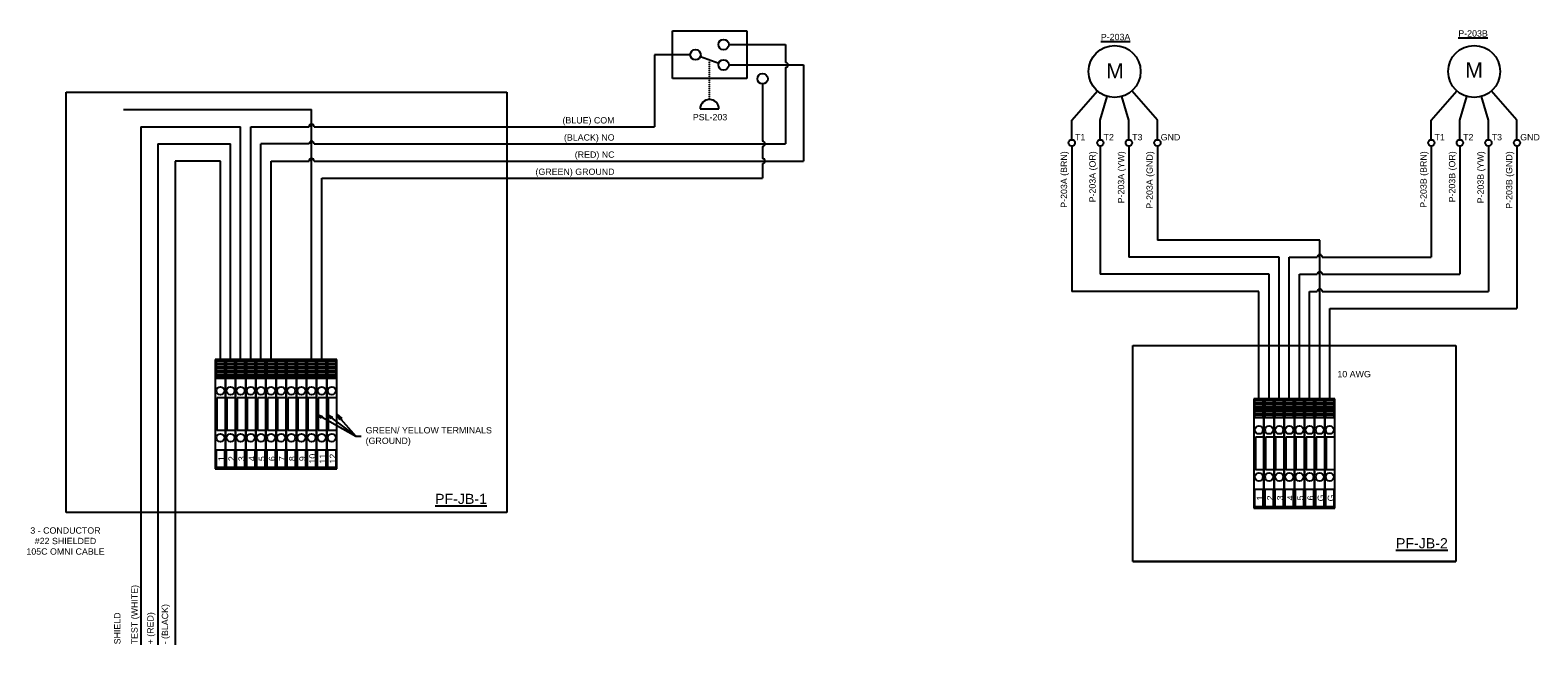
# Paper-space layout 'Layout1' of a CAD drawing. Header units: millimetres. Extents: x 85 to 841, y 201 to 510.
import ezdxf

# ---------------------------------------------------------------- set-up
doc = ezdxf.new("R2010")
doc.units = ezdxf.units.MM
doc.header["$LTSCALE"] = 0.5
doc.header["$MEASUREMENT"] = 0
doc.linetypes.add('HIDDEN2', pattern=[0.1875, 0.125, -0.0625])
doc.layers.get('0').update_dxf_attribs({"lineweight": 70})
doc.layers.add('TERMINAL', color=6, linetype='Continuous', lineweight=25, true_color=0xff00ff)
doc.layers.add('TEXT', color=4, linetype='Continuous')
doc.layers.add('WIRES', color=7, linetype='Continuous', lineweight=25)
doc.styles.get("Standard").update_dxf_attribs({"font": 'arial.ttf', "height": 0.125})

psp = doc.layouts.get("Layout1")

# ---------------------------------------------------------------- hatches: boundary and pattern name
at = {"layer": 'TEXT'}
for points in [[(228.91, 317.01), (231.93, 315.91), (231.41, 314.99)], [(233.99, 317.01), (236.83, 315.51), (236.19, 314.67)], [(239.07, 317.01), (241.53, 314.94), (240.73, 314.26)]]:
    psp.add_hatch(color=256, dxfattribs=at).paths.add_polyline_path(points)

# ---------------------------------------------------------------- linework, layer by layer
at = {"color": 6, "linetype": 'Continuous', "lineweight": 25, "true_color": 0xff00ff}
for p, q in [((183.19, 344.38), (178.11, 344.38)), ((178.11, 344.38), (178.11, 289.64)), ((182.83, 343.59), (178.46, 343.59)), ((178.46, 343.59), (178.46, 342.64)), ((178.46, 342.64), (182.83, 342.64)), ((182.83, 341.69), (178.46, 341.69)), ((178.46, 341.69), (178.46, 340.74)), ((178.46, 340.74), (182.83, 340.74)), ((182.83, 342.64), (182.83, 343.59)), ((182.83, 340.74), (182.83, 341.69)), ((183.19, 289.64), (183.19, 344.38)), ((188.27, 344.38), (183.19, 344.38)), ((183.19, 344.38), (183.19, 289.64)), ((187.91, 343.59), (183.54, 343.59)), ((183.54, 343.59), (183.54, 342.64)), ((183.54, 342.64), (187.91, 342.64)), ((187.91, 341.69), (183.54, 341.69)), ((183.54, 341.69), (183.54, 340.74)), ((183.54, 340.74), (187.91, 340.74)), ((187.91, 342.64), (187.91, 343.59)), ((187.91, 340.74), (187.91, 341.69)), ((188.27, 289.64), (188.27, 344.38)), ((193.35, 344.38), (188.27, 344.38)), ((188.27, 344.38), (188.27, 289.64)), ((192.99, 343.59), (188.62, 343.59)), ((188.62, 343.59), (188.62, 342.64)), ((188.62, 342.64), (192.99, 342.64)), ((192.99, 341.69), (188.62, 341.69)), ((188.62, 341.69), (188.62, 340.74)), ((188.62, 340.74), (192.99, 340.74)), ((192.99, 342.64), (192.99, 343.59)), ((192.99, 340.74), (192.99, 341.69)), ((193.35, 289.64), (193.35, 344.38)), ((198.43, 344.38), (193.35, 344.38)), ((193.35, 344.38), (193.35, 289.64)), ((198.07, 343.59), (193.7, 343.59)), ((193.7, 343.59), (193.7, 342.64)), ((193.7, 342.64), (198.07, 342.64)), ((198.07, 341.69), (193.7, 341.69)), ((193.7, 341.69), (193.7, 340.74)), ((193.7, 340.74), (198.07, 340.74)), ((198.07, 342.64), (198.07, 343.59)), ((198.07, 340.74), (198.07, 341.69)), ((198.43, 289.64), (198.43, 344.38)), ((203.51, 344.38), (198.43, 344.38)), ((198.43, 344.38), (198.43, 289.64)), ((203.15, 343.59), (198.78, 343.59)), ((198.78, 343.59), (198.78, 342.64)), ((198.78, 342.64), (203.15, 342.64)), ((203.15, 341.69), (198.78, 341.69)), ((198.78, 341.69), (198.78, 340.74)), ((198.78, 340.74), (203.15, 340.74)), ((203.15, 342.64), (203.15, 343.59)), ((203.15, 340.74), (203.15, 341.69)), ((203.51, 289.64), (203.51, 344.38)), ((208.59, 344.38), (203.51, 344.38)), ((203.51, 344.38), (203.51, 289.64)), ((208.23, 343.59), (203.86, 343.59)), ((203.86, 343.59), (203.86, 342.64)), ((203.86, 342.64), (208.23, 342.64)), ((208.23, 341.69), (203.86, 341.69)), ((203.86, 341.69), (203.86, 340.74)), ((203.86, 340.74), (208.23, 340.74)), ((208.23, 342.64), (208.23, 343.59)), ((208.23, 340.74), (208.23, 341.69)), ((208.59, 289.64), (208.59, 344.38)), ((213.67, 344.38), (208.59, 344.38)), ((208.59, 344.38), (208.59, 289.64)), ((213.31, 343.59), (208.94, 343.59)), ((208.94, 343.59), (208.94, 342.64)), ((208.94, 342.64), (213.31, 342.64)), ((213.31, 341.69), (208.94, 341.69)), ((208.94, 341.69), (208.94, 340.74)), ((208.94, 340.74), (213.31, 340.74)), ((213.31, 342.64), (213.31, 343.59)), ((213.31, 340.74), (213.31, 341.69)), ((213.67, 289.64), (213.67, 344.38)), ((218.75, 344.38), (213.67, 344.38)), ((213.67, 344.38), (213.67, 289.64)), ((218.39, 343.59), (214.02, 343.59)), ((214.02, 343.59), (214.02, 342.64)), ((214.02, 342.64), (218.39, 342.64)), ((218.39, 341.69), (214.02, 341.69)), ((214.02, 341.69), (214.02, 340.74)), ((214.02, 340.74), (218.39, 340.74)), ((218.39, 342.64), (218.39, 343.59)), ((218.39, 340.74), (218.39, 341.69)), ((218.75, 289.64), (218.75, 344.38)), ((223.83, 344.38), (218.75, 344.38)), ((218.75, 344.38), (218.75, 289.64)), ((223.47, 343.59), (219.1, 343.59)), ((219.1, 343.59), (219.1, 342.64)), ((219.1, 342.64), (223.47, 342.64)), ((223.47, 341.69), (219.1, 341.69)), ((219.1, 341.69), (219.1, 340.74)), ((219.1, 340.74), (223.47, 340.74)), ((223.47, 342.64), (223.47, 343.59)), ((223.47, 340.74), (223.47, 341.69)), ((223.83, 289.64), (223.83, 344.38)), ((182.83, 339.78), (178.46, 339.78)), ((178.46, 339.78), (178.46, 338.83)), ((178.46, 338.83), (182.83, 338.83)), ((182.83, 337.88), (178.46, 337.88)), ((178.46, 337.88), (178.46, 336.93)), ((178.46, 336.93), (182.83, 336.93)), ((182.83, 335.98), (178.46, 335.98)), ((178.46, 335.98), (178.46, 335.02)), ((178.46, 335.02), (182.83, 335.02)), ((182.83, 338.83), (182.83, 339.78)), ((182.83, 336.93), (182.83, 337.88)), ((182.83, 335.02), (182.83, 335.98)), ((187.91, 339.78), (183.54, 339.78)), ((183.54, 339.78), (183.54, 338.83)), ((183.54, 338.83), (187.91, 338.83)), ((187.91, 337.88), (183.54, 337.88)), ((183.54, 337.88), (183.54, 336.93)), ((183.54, 336.93), (187.91, 336.93)), ((187.91, 335.98), (183.54, 335.98)), ((183.54, 335.98), (183.54, 335.02)), ((183.54, 335.02), (187.91, 335.02)), ((187.91, 338.83), (187.91, 339.78)), ((187.91, 336.93), (187.91, 337.88)), ((187.91, 335.02), (187.91, 335.98)), ((192.99, 339.78), (188.62, 339.78)), ((188.62, 339.78), (188.62, 338.83)), ((188.62, 338.83), (192.99, 338.83)), ((192.99, 337.88), (188.62, 337.88)), ((188.62, 337.88), (188.62, 336.93)), ((188.62, 336.93), (192.99, 336.93)), ((192.99, 335.98), (188.62, 335.98)), ((188.62, 335.98), (188.62, 335.02)), ((188.62, 335.02), (192.99, 335.02)), ((192.99, 338.83), (192.99, 339.78)), ((192.99, 336.93), (192.99, 337.88)), ((192.99, 335.02), (192.99, 335.98)), ((198.07, 339.78), (193.7, 339.78)), ((193.7, 339.78), (193.7, 338.83)), ((193.7, 338.83), (198.07, 338.83)), ((198.07, 337.88), (193.7, 337.88)), ((193.7, 337.88), (193.7, 336.93)), ((193.7, 336.93), (198.07, 336.93)), ((198.07, 335.98), (193.7, 335.98)), ((193.7, 335.98), (193.7, 335.02)), ((193.7, 335.02), (198.07, 335.02)), ((198.07, 338.83), (198.07, 339.78)), ((198.07, 336.93), (198.07, 337.88)), ((198.07, 335.02), (198.07, 335.98)), ((203.15, 339.78), (198.78, 339.78)), ((198.78, 339.78), (198.78, 338.83)), ((198.78, 338.83), (203.15, 338.83)), ((203.15, 337.88), (198.78, 337.88)), ((198.78, 337.88), (198.78, 336.93)), ((198.78, 336.93), (203.15, 336.93)), ((203.15, 335.98), (198.78, 335.98)), ((198.78, 335.98), (198.78, 335.02)), ((198.78, 335.02), (203.15, 335.02)), ((203.15, 338.83), (203.15, 339.78)), ((203.15, 336.93), (203.15, 337.88)), ((203.15, 335.02), (203.15, 335.98)), ((208.23, 339.78), (203.86, 339.78)), ((203.86, 339.78), (203.86, 338.83)), ((203.86, 338.83), (208.23, 338.83)), ((208.23, 337.88), (203.86, 337.88)), ((203.86, 337.88), (203.86, 336.93)), ((203.86, 336.93), (208.23, 336.93)), ((208.23, 335.98), (203.86, 335.98)), ((203.86, 335.98), (203.86, 335.02)), ((203.86, 335.02), (208.23, 335.02)), ((208.23, 338.83), (208.23, 339.78)), ((208.23, 336.93), (208.23, 337.88)), ((208.23, 335.02), (208.23, 335.98)), ((213.31, 339.78), (208.94, 339.78)), ((208.94, 339.78), (208.94, 338.83)), ((208.94, 338.83), (213.31, 338.83)), ((213.31, 337.88), (208.94, 337.88)), ((208.94, 337.88), (208.94, 336.93)), ((208.94, 336.93), (213.31, 336.93)), ((213.31, 335.98), (208.94, 335.98)), ((208.94, 335.98), (208.94, 335.02)), ((208.94, 335.02), (213.31, 335.02)), ((213.31, 338.83), (213.31, 339.78)), ((213.31, 336.93), (213.31, 337.88)), ((213.31, 335.02), (213.31, 335.98)), ((218.39, 339.78), (214.02, 339.78)), ((214.02, 339.78), (214.02, 338.83)), ((214.02, 338.83), (218.39, 338.83)), ((218.39, 337.88), (214.02, 337.88)), ((214.02, 337.88), (214.02, 336.93)), ((214.02, 336.93), (218.39, 336.93)), ((218.39, 335.98), (214.02, 335.98)), ((214.02, 335.98), (214.02, 335.02)), ((214.02, 335.02), (218.39, 335.02)), ((218.39, 338.83), (218.39, 339.78)), ((218.39, 336.93), (218.39, 337.88)), ((218.39, 335.02), (218.39, 335.98)), ((223.47, 339.78), (219.1, 339.78)), ((219.1, 339.78), (219.1, 338.83)), ((219.1, 338.83), (223.47, 338.83)), ((223.47, 337.88), (219.1, 337.88)), ((219.1, 337.88), (219.1, 336.93)), ((219.1, 336.93), (223.47, 336.93)), ((223.47, 335.98), (219.1, 335.98)), ((219.1, 335.98), (219.1, 335.02)), ((219.1, 335.02), (223.47, 335.02)), ((223.47, 338.83), (223.47, 339.78)), ((223.47, 336.93), (223.47, 337.88)), ((223.47, 335.02), (223.47, 335.98)), ((183.19, 325.26), (178.86, 325.26)), ((178.86, 325.26), (178.86, 308.76)), ((188.27, 325.26), (183.94, 325.26)), ((183.94, 325.26), (183.94, 308.76)), ((193.35, 325.26), (189.02, 325.26)), ((189.02, 325.26), (189.02, 308.76)), ((198.43, 325.26), (194.1, 325.26)), ((194.1, 325.26), (194.1, 308.76)), ((203.51, 325.26), (199.18, 325.26)), ((199.18, 325.26), (199.18, 308.76)), ((208.59, 325.26), (204.26, 325.26)), ((204.26, 325.26), (204.26, 308.76)), ((213.67, 325.26), (209.34, 325.26)), ((209.34, 325.26), (209.34, 308.76)), ((218.75, 325.26), (214.42, 325.26)), ((214.42, 325.26), (214.42, 308.76)), ((223.83, 325.26), (219.5, 325.26)), ((219.5, 325.26), (219.5, 308.76)), ((704, 324.68), (698.92, 324.68)), ((698.92, 324.68), (698.92, 269.94)), ((703.64, 323.89), (699.27, 323.89)), ((699.27, 323.89), (699.27, 322.94)), ((699.27, 322.94), (703.64, 322.94)), ((703.64, 321.99), (699.27, 321.99)), ((699.27, 321.99), (699.27, 321.04)), ((699.27, 321.04), (703.64, 321.04)), ((703.64, 320.08), (699.27, 320.08)), ((699.27, 320.08), (699.27, 319.13)), ((699.27, 319.13), (703.64, 319.13)), ((703.64, 318.18), (699.27, 318.18)), ((699.27, 318.18), (699.27, 317.23)), ((703.64, 322.94), (703.64, 323.89)), ((703.64, 321.04), (703.64, 321.99)), ((703.64, 319.13), (703.64, 320.08)), ((703.64, 317.23), (703.64, 318.18)), ((704, 269.94), (704, 324.68)), ((709.08, 324.68), (704, 324.68)), ((704, 324.68), (704, 269.94)), ((708.72, 323.89), (704.35, 323.89)), ((704.35, 323.89), (704.35, 322.94)), ((704.35, 322.94), (708.72, 322.94)), ((708.72, 321.99), (704.35, 321.99)), ((704.35, 321.99), (704.35, 321.04)), ((704.35, 321.04), (708.72, 321.04)), ((708.72, 320.08), (704.35, 320.08)), ((704.35, 320.08), (704.35, 319.13)), ((704.35, 319.13), (708.72, 319.13)), ((708.72, 318.18), (704.35, 318.18)), ((704.35, 318.18), (704.35, 317.23)), ((708.72, 322.94), (708.72, 323.89)), ((708.72, 321.04), (708.72, 321.99)), ((708.72, 319.13), (708.72, 320.08)), ((708.72, 317.23), (708.72, 318.18)), ((709.08, 269.94), (709.08, 324.68)), ((714.16, 324.68), (709.08, 324.68)), ((709.08, 324.68), (709.08, 269.94)), ((713.8, 323.89), (709.43, 323.89)), ((709.43, 323.89), (709.43, 322.94)), ((709.43, 322.94), (713.8, 322.94)), ((713.8, 321.99), (709.43, 321.99)), ((709.43, 321.99), (709.43, 321.04)), ((709.43, 321.04), (713.8, 321.04)), ((713.8, 320.08), (709.43, 320.08)), ((709.43, 320.08), (709.43, 319.13)), ((709.43, 319.13), (713.8, 319.13)), ((713.8, 318.18), (709.43, 318.18)), ((709.43, 318.18), (709.43, 317.23)), ((713.8, 322.94), (713.8, 323.89)), ((713.8, 321.04), (713.8, 321.99)), ((713.8, 319.13), (713.8, 320.08)), ((713.8, 317.23), (713.8, 318.18)), ((714.16, 269.94), (714.16, 324.68)), ((719.24, 324.68), (714.16, 324.68)), ((714.16, 324.68), (714.16, 269.94)), ((718.88, 323.89), (714.51, 323.89)), ((714.51, 323.89), (714.51, 322.94)), ((714.51, 322.94), (718.88, 322.94)), ((718.88, 321.99), (714.51, 321.99)), ((714.51, 321.99), (714.51, 321.04)), ((714.51, 321.04), (718.88, 321.04)), ((718.88, 320.08), (714.51, 320.08)), ((714.51, 320.08), (714.51, 319.13)), ((714.51, 319.13), (718.88, 319.13)), ((718.88, 318.18), (714.51, 318.18)), ((714.51, 318.18), (714.51, 317.23)), ((718.88, 322.94), (718.88, 323.89)), ((718.88, 321.04), (718.88, 321.99)), ((718.88, 319.13), (718.88, 320.08)), ((718.88, 317.23), (718.88, 318.18)), ((719.24, 269.94), (719.24, 324.68)), ((724.32, 324.68), (719.24, 324.68)), ((719.24, 324.68), (719.24, 269.94)), ((723.96, 323.89), (719.59, 323.89)), ((719.59, 323.89), (719.59, 322.94)), ((719.59, 322.94), (723.96, 322.94)), ((723.96, 321.99), (719.59, 321.99)), ((719.59, 321.99), (719.59, 321.04)), ((719.59, 321.04), (723.96, 321.04)), ((723.96, 320.08), (719.59, 320.08)), ((719.59, 320.08), (719.59, 319.13)), ((719.59, 319.13), (723.96, 319.13)), ((723.96, 318.18), (719.59, 318.18)), ((719.59, 318.18), (719.59, 317.23)), ((723.96, 322.94), (723.96, 323.89)), ((723.96, 321.04), (723.96, 321.99)), ((723.96, 319.13), (723.96, 320.08)), ((723.96, 317.23), (723.96, 318.18)), ((724.32, 269.94), (724.32, 324.68)), ((729.4, 324.68), (724.32, 324.68)), ((724.32, 324.68), (724.32, 269.94)), ((729.04, 323.89), (724.67, 323.89)), ((724.67, 323.89), (724.67, 322.94)), ((724.67, 322.94), (729.04, 322.94)), ((729.04, 321.99), (724.67, 321.99)), ((724.67, 321.99), (724.67, 321.04)), ((724.67, 321.04), (729.04, 321.04)), ((729.04, 320.08), (724.67, 320.08)), ((724.67, 320.08), (724.67, 319.13)), ((724.67, 319.13), (729.04, 319.13)), ((729.04, 318.18), (724.67, 318.18)), ((724.67, 318.18), (724.67, 317.23)), ((729.04, 322.94), (729.04, 323.89)), ((729.04, 321.04), (729.04, 321.99)), ((729.04, 319.13), (729.04, 320.08)), ((729.04, 317.23), (729.04, 318.18)), ((729.4, 269.94), (729.4, 324.68)), ((699.27, 317.23), (703.64, 317.23)), ((703.64, 316.28), (699.27, 316.28)), ((699.27, 316.28), (699.27, 315.32)), ((699.27, 315.32), (703.64, 315.32)), ((703.64, 315.32), (703.64, 316.28)), ((704.35, 317.23), (708.72, 317.23)), ((708.72, 316.28), (704.35, 316.28)), ((704.35, 316.28), (704.35, 315.32)), ((704.35, 315.32), (708.72, 315.32)), ((708.72, 315.32), (708.72, 316.28)), ((709.43, 317.23), (713.8, 317.23)), ((713.8, 316.28), (709.43, 316.28)), ((709.43, 316.28), (709.43, 315.32)), ((709.43, 315.32), (713.8, 315.32)), ((713.8, 315.32), (713.8, 316.28)), ((714.51, 317.23), (718.88, 317.23)), ((718.88, 316.28), (714.51, 316.28)), ((714.51, 316.28), (714.51, 315.32)), ((714.51, 315.32), (718.88, 315.32)), ((718.88, 315.32), (718.88, 316.28)), ((719.59, 317.23), (723.96, 317.23)), ((723.96, 316.28), (719.59, 316.28)), ((719.59, 316.28), (719.59, 315.32)), ((719.59, 315.32), (723.96, 315.32)), ((723.96, 315.32), (723.96, 316.28)), ((724.67, 317.23), (729.04, 317.23)), ((729.04, 316.28), (724.67, 316.28)), ((724.67, 316.28), (724.67, 315.32)), ((724.67, 315.32), (729.04, 315.32)), ((729.04, 315.32), (729.04, 316.28)), ((183.19, 308.76), (178.86, 308.76)), ((188.27, 308.76), (183.94, 308.76)), ((193.35, 308.76), (189.02, 308.76)), ((198.43, 308.76), (194.1, 308.76)), ((203.51, 308.76), (199.18, 308.76)), ((208.59, 308.76), (204.26, 308.76)), ((213.67, 308.76), (209.34, 308.76)), ((218.75, 308.76), (214.42, 308.76)), ((223.83, 308.76), (219.5, 308.76)), ((704, 305.56), (699.67, 305.56)), ((699.67, 305.56), (699.67, 289.05)), ((709.08, 305.56), (704.75, 305.56)), ((704.75, 305.56), (704.75, 289.05)), ((714.16, 305.56), (709.83, 305.56)), ((709.83, 305.56), (709.83, 289.05)), ((719.24, 305.56), (714.91, 305.56)), ((714.91, 305.56), (714.91, 289.05)), ((724.32, 305.56), (719.99, 305.56)), ((719.99, 305.56), (719.99, 289.05)), ((729.4, 305.56), (725.07, 305.56)), ((725.07, 305.56), (725.07, 289.05)), ((178.11, 289.64), (183.19, 289.64)), ((183.19, 289.64), (188.27, 289.64)), ((188.27, 289.64), (193.35, 289.64)), ((193.35, 289.64), (198.43, 289.64)), ((198.43, 289.64), (203.51, 289.64)), ((203.51, 289.64), (208.59, 289.64)), ((208.59, 289.64), (213.67, 289.64)), ((213.67, 289.64), (218.75, 289.64)), ((218.75, 289.64), (223.83, 289.64)), ((704, 289.05), (699.67, 289.05)), ((709.08, 289.05), (704.75, 289.05)), ((714.16, 289.05), (709.83, 289.05)), ((719.24, 289.05), (714.91, 289.05)), ((724.32, 289.05), (719.99, 289.05)), ((729.4, 289.05), (725.07, 289.05)), ((698.92, 269.94), (704, 269.94)), ((704, 269.94), (709.08, 269.94)), ((709.08, 269.94), (714.16, 269.94)), ((714.16, 269.94), (719.24, 269.94)), ((719.24, 269.94), (724.32, 269.94)), ((724.32, 269.94), (729.4, 269.94))]:
    psp.add_line(p, q, dxfattribs=at)
at = {"color": 3, "linetype": 'Continuous', "lineweight": 25, "true_color": 0x00ff00}
for p, q in [((228.91, 344.38), (223.83, 344.38)), ((223.83, 344.38), (223.83, 289.64)), ((228.55, 343.59), (224.18, 343.59)), ((224.18, 343.59), (224.18, 342.64)), ((224.18, 342.64), (228.55, 342.64)), ((228.55, 341.69), (224.18, 341.69)), ((224.18, 341.69), (224.18, 340.74)), ((224.18, 340.74), (228.55, 340.74)), ((228.55, 342.64), (228.55, 343.59)), ((228.55, 340.74), (228.55, 341.69)), ((228.91, 289.64), (228.91, 344.38)), ((233.99, 344.38), (228.91, 344.38)), ((228.91, 344.38), (228.91, 289.64)), ((233.63, 343.59), (229.26, 343.59)), ((229.26, 343.59), (229.26, 342.64)), ((229.26, 342.64), (233.63, 342.64)), ((233.63, 341.69), (229.26, 341.69)), ((229.26, 341.69), (229.26, 340.74)), ((229.26, 340.74), (233.63, 340.74)), ((233.63, 342.64), (233.63, 343.59)), ((233.63, 340.74), (233.63, 341.69)), ((233.99, 289.64), (233.99, 344.38)), ((239.07, 344.38), (233.99, 344.38)), ((233.99, 344.38), (233.99, 289.64)), ((238.71, 343.59), (234.34, 343.59)), ((234.34, 343.59), (234.34, 342.64)), ((234.34, 342.64), (238.71, 342.64)), ((238.71, 341.69), (234.34, 341.69)), ((234.34, 341.69), (234.34, 340.74)), ((234.34, 340.74), (238.71, 340.74)), ((238.71, 342.64), (238.71, 343.59)), ((238.71, 340.74), (238.71, 341.69)), ((239.07, 289.64), (239.07, 344.38)), ((228.55, 339.78), (224.18, 339.78)), ((224.18, 339.78), (224.18, 338.83)), ((224.18, 338.83), (228.55, 338.83)), ((228.55, 337.88), (224.18, 337.88)), ((224.18, 337.88), (224.18, 336.93)), ((224.18, 336.93), (228.55, 336.93)), ((228.55, 335.98), (224.18, 335.98)), ((224.18, 335.98), (224.18, 335.02)), ((224.18, 335.02), (228.55, 335.02)), ((228.55, 338.83), (228.55, 339.78)), ((228.55, 336.93), (228.55, 337.88)), ((228.55, 335.02), (228.55, 335.98)), ((233.63, 339.78), (229.26, 339.78)), ((229.26, 339.78), (229.26, 338.83)), ((229.26, 338.83), (233.63, 338.83)), ((233.63, 337.88), (229.26, 337.88)), ((229.26, 337.88), (229.26, 336.93)), ((229.26, 336.93), (233.63, 336.93)), ((233.63, 335.98), (229.26, 335.98)), ((229.26, 335.98), (229.26, 335.02)), ((229.26, 335.02), (233.63, 335.02)), ((233.63, 338.83), (233.63, 339.78)), ((233.63, 336.93), (233.63, 337.88)), ((233.63, 335.02), (233.63, 335.98)), ((238.71, 339.78), (234.34, 339.78)), ((234.34, 339.78), (234.34, 338.83)), ((234.34, 338.83), (238.71, 338.83)), ((238.71, 337.88), (234.34, 337.88)), ((234.34, 337.88), (234.34, 336.93)), ((234.34, 336.93), (238.71, 336.93)), ((238.71, 335.98), (234.34, 335.98)), ((234.34, 335.98), (234.34, 335.02)), ((234.34, 335.02), (238.71, 335.02)), ((238.71, 338.83), (238.71, 339.78)), ((238.71, 336.93), (238.71, 337.88)), ((238.71, 335.02), (238.71, 335.98)), ((228.91, 325.26), (224.58, 325.26)), ((224.58, 325.26), (224.58, 308.76)), ((233.99, 325.26), (229.66, 325.26)), ((229.66, 325.26), (229.66, 308.76)), ((239.07, 325.26), (234.74, 325.26)), ((234.74, 325.26), (234.74, 308.76)), ((734.48, 324.68), (729.4, 324.68)), ((729.4, 324.68), (729.4, 269.94)), ((734.12, 323.89), (729.75, 323.89)), ((729.75, 323.89), (729.75, 322.94)), ((729.75, 322.94), (734.12, 322.94)), ((734.12, 321.99), (729.75, 321.99)), ((729.75, 321.99), (729.75, 321.04)), ((729.75, 321.04), (734.12, 321.04)), ((734.12, 320.08), (729.75, 320.08)), ((729.75, 320.08), (729.75, 319.13)), ((729.75, 319.13), (734.12, 319.13)), ((734.12, 318.18), (729.75, 318.18)), ((729.75, 318.18), (729.75, 317.23)), ((734.12, 322.94), (734.12, 323.89)), ((734.12, 321.04), (734.12, 321.99)), ((734.12, 319.13), (734.12, 320.08)), ((734.12, 317.23), (734.12, 318.18)), ((734.48, 269.94), (734.48, 324.68)), ((739.56, 324.68), (734.48, 324.68)), ((734.48, 324.68), (734.48, 269.94)), ((739.2, 323.89), (734.83, 323.89)), ((734.83, 323.89), (734.83, 322.94)), ((734.83, 322.94), (739.2, 322.94)), ((739.2, 321.99), (734.83, 321.99)), ((734.83, 321.99), (734.83, 321.04)), ((734.83, 321.04), (739.2, 321.04)), ((739.2, 320.08), (734.83, 320.08)), ((734.83, 320.08), (734.83, 319.13)), ((734.83, 319.13), (739.2, 319.13)), ((739.2, 318.18), (734.83, 318.18)), ((734.83, 318.18), (734.83, 317.23)), ((739.2, 322.94), (739.2, 323.89)), ((739.2, 321.04), (739.2, 321.99)), ((739.2, 319.13), (739.2, 320.08)), ((739.2, 317.23), (739.2, 318.18)), ((739.56, 269.94), (739.56, 324.68)), ((729.75, 317.23), (734.12, 317.23)), ((734.12, 316.28), (729.75, 316.28)), ((729.75, 316.28), (729.75, 315.32)), ((729.75, 315.32), (734.12, 315.32)), ((734.12, 315.32), (734.12, 316.28)), ((734.83, 317.23), (739.2, 317.23)), ((739.2, 316.28), (734.83, 316.28)), ((734.83, 316.28), (734.83, 315.32)), ((734.83, 315.32), (739.2, 315.32)), ((739.2, 315.32), (739.2, 316.28)), ((228.91, 308.76), (224.58, 308.76)), ((233.99, 308.76), (229.66, 308.76)), ((239.07, 308.76), (234.74, 308.76)), ((734.48, 305.56), (730.15, 305.56)), ((730.15, 305.56), (730.15, 289.05)), ((739.56, 305.56), (735.23, 305.56)), ((735.23, 305.56), (735.23, 289.05)), ((223.83, 289.64), (228.91, 289.64)), ((228.91, 289.64), (233.99, 289.64)), ((233.99, 289.64), (239.07, 289.64)), ((734.48, 289.05), (730.15, 289.05)), ((739.56, 289.05), (735.23, 289.05)), ((729.4, 269.94), (734.48, 269.94)), ((734.48, 269.94), (739.56, 269.94))]:
    psp.add_line(p, q, dxfattribs=at)
at = {"color": 6, "linetype": 'Continuous', "lineweight": 25, "true_color": 0xff00ff}
for centre in [(180.65, 328.8), (185.73, 328.8), (190.81, 328.8), (195.89, 328.8), (200.97, 328.8), (206.05, 328.8), (211.13, 328.8), (216.21, 328.8), (221.29, 328.8), (701.46, 309.1), (706.54, 309.1), (711.62, 309.1), (716.7, 309.1), (721.78, 309.1), (726.86, 309.1), (180.65, 305.22), (185.73, 305.22), (190.81, 305.22), (195.89, 305.22), (200.97, 305.22), (206.05, 305.22), (211.13, 305.22), (216.21, 305.22), (221.29, 305.22), (701.46, 285.52), (706.54, 285.52), (711.62, 285.52), (716.7, 285.52), (721.78, 285.52), (726.86, 285.52)]:
    psp.add_circle(centre, 2.01, dxfattribs=at)
at = {"color": 3, "linetype": 'Continuous', "lineweight": 25, "true_color": 0x00ff00}
for centre in [(226.37, 328.8), (231.45, 328.8), (236.53, 328.8), (731.94, 309.1), (737.02, 309.1), (226.37, 305.22), (231.45, 305.22), (236.53, 305.22), (731.94, 285.52), (737.02, 285.52)]:
    psp.add_circle(centre, 2.01, dxfattribs=at)
at = {"layer": 'TERMINAL'}
for centre in [(607.61, 453.11), (621.92, 453.11), (636.24, 453.11), (650.56, 453.11), (787.91, 453.11), (802.23, 453.11), (816.55, 453.11), (830.87, 453.11)]:
    psp.add_circle(centre, 1.59, dxfattribs=at)
at = {"layer": 'TEXT'}
for p, q in [((231.41, 314.99), (228.91, 317.01)), ((228.91, 317.01), (231.93, 315.91)), ((231.93, 315.91), (231.41, 314.99)), ((231.67, 315.45), (248.58, 305.93)), ((236.19, 314.67), (233.99, 317.01)), ((233.99, 317.01), (236.83, 315.51)), ((236.83, 315.51), (236.19, 314.67)), ((236.51, 315.09), (248.58, 305.93)), ((240.73, 314.26), (239.07, 317.01)), ((239.07, 317.01), (241.53, 314.94)), ((241.53, 314.94), (240.73, 314.26)), ((241.13, 314.6), (248.58, 305.93)), ((248.58, 305.93), (251.19, 305.93)), ((248.58, 305.93), (251.19, 305.93)), ((248.58, 305.93), (251.19, 305.93))]:
    psp.add_line(p, q, dxfattribs=at)
at = {"layer": 'WIRES'}
for p, q in [((407.3, 509.26), (444.61, 509.26)), ((407.3, 485.35), (407.3, 509.26)), ((444.61, 509.26), (444.61, 485.35)), ((435.62, 502.41), (463.97, 502.41)), ((463.97, 502.41), (463.97, 493.46)), ((416.29, 497.3), (398.4, 497.3)), ((398.4, 497.3), (398.4, 461.2)), ((421.36, 496.41), (430.55, 493.08)), ((435.62, 492.19), (473, 492.19)), ((473, 492.19), (473, 444)), ((444.61, 485.35), (407.3, 485.35)), ((463.97, 490.92), (463.97, 452.6)), ((103.36, 478.46), (324.35, 478.46)), ((103.36, 267.72), (103.36, 478.46)), ((324.35, 478.46), (324.35, 267.72)), ((452.55, 482.64), (452.55, 453.87)), ((607.61, 464.45), (620.48, 479.11)), ((621.92, 464.45), (625.42, 476.39)), ((636.24, 464.45), (632.74, 476.39)), ((650.56, 464.45), (637.68, 479.11)), ((787.91, 464.45), (800.79, 479.11)), ((802.23, 464.45), (805.73, 476.39)), ((816.55, 464.45), (813.05, 476.39)), ((830.87, 464.45), (817.99, 479.11)), ((132.13, 469.8), (226.37, 469.8)), ((226.37, 344.38), (226.37, 469.8)), ((421.23, 470.09), (430.69, 470.09)), ((607.61, 454.69), (607.61, 464.45)), ((621.92, 454.69), (621.92, 464.45)), ((636.24, 454.69), (636.24, 464.45)), ((650.56, 454.69), (650.56, 464.45)), ((787.91, 454.69), (787.91, 464.45)), ((802.23, 454.69), (802.23, 464.45)), ((816.55, 454.69), (816.55, 464.45)), ((830.87, 454.69), (830.87, 464.45)), ((140.73, 461.2), (140.73, 201.34)), ((140.73, 461.2), (190.81, 461.2)), ((190.81, 344.38), (190.81, 461.2)), ((195.89, 344.38), (195.89, 461.2)), ((195.89, 461.2), (225.1, 461.2)), ((227.64, 461.2), (398.4, 461.2)), ((149.33, 452.6), (149.33, 201.34)), ((149.33, 452.6), (185.73, 452.6)), ((185.73, 344.38), (185.73, 452.6)), ((200.97, 344.38), (200.97, 452.6)), ((225.1, 452.6), (200.97, 452.6)), ((227.64, 452.6), (463.97, 452.6)), ((452.55, 451.33), (452.55, 445.27)), ((607.61, 451.52), (607.61, 378.57)), ((621.92, 451.52), (621.92, 387.17)), ((636.24, 451.52), (636.24, 395.77)), ((650.56, 451.52), (650.56, 404.37)), ((787.91, 451.52), (787.91, 395.77)), ((802.23, 451.52), (802.23, 387.17)), ((816.55, 451.52), (816.55, 378.57)), ((830.87, 451.52), (830.87, 369.97)), ((180.65, 444), (157.93, 444)), ((157.93, 444), (157.93, 201.34)), ((180.65, 344.38), (180.65, 444)), ((206.05, 344.38), (206.05, 444)), ((206.05, 444), (225.1, 444)), ((227.64, 444), (473, 444)), ((452.55, 442.73), (452.55, 435.4)), ((231.45, 435.4), (452.55, 435.4)), ((231.45, 344.38), (231.45, 435.4)), ((731.94, 404.37), (650.56, 404.37)), ((731.94, 324.68), (731.94, 404.37)), ((711.62, 395.77), (636.24, 395.77)), ((711.62, 324.68), (711.62, 395.77)), ((716.7, 324.68), (716.7, 395.77)), ((716.7, 395.77), (730.67, 395.77)), ((733.21, 395.77), (787.91, 395.77)), ((706.54, 387.17), (621.92, 387.17)), ((706.54, 324.68), (706.54, 387.17)), ((721.78, 324.68), (721.78, 387.17)), ((721.78, 387.17), (730.67, 387.17)), ((733.21, 387.17), (802.23, 387.17)), ((701.46, 378.57), (607.61, 378.57)), ((701.46, 324.68), (701.46, 378.57)), ((726.86, 378.57), (730.67, 378.57)), ((726.86, 324.68), (726.86, 378.57)), ((733.21, 378.57), (816.55, 378.57)), ((737.02, 369.97), (830.87, 369.97)), ((737.02, 324.68), (737.02, 369.97)), ((638.29, 351.52), (800.18, 351.52)), ((638.29, 243.1), (638.29, 351.52)), ((800.18, 351.52), (800.18, 243.1)), ((324.35, 267.72), (103.36, 267.72)), ((800.18, 243.1), (638.29, 243.1)), ((638.29, 243.1), (800.18, 243.1))]:
    psp.add_line(p, q, dxfattribs=at)
at = {"layer": 'WIRES', "linetype": 'HIDDEN2', "lineweight": 25, "ltscale": 0.039481}
psp.add_line((425.96, 474.82), (425.96, 494.75), dxfattribs=at)
at = {"layer": 'WIRES', "color": 7, "linetype": 'Continuous', "lineweight": 25}
for p, q in [((182.83, 299), (178.46, 299)), ((178.46, 299), (178.46, 290.43)), ((182.83, 290.43), (182.83, 299)), ((187.91, 299), (183.54, 299)), ((183.54, 299), (183.54, 290.43)), ((187.91, 290.43), (187.91, 299)), ((192.99, 299), (188.62, 299)), ((188.62, 299), (188.62, 290.43)), ((192.99, 290.43), (192.99, 299)), ((198.07, 299), (193.7, 299)), ((193.7, 299), (193.7, 290.43)), ((198.07, 290.43), (198.07, 299)), ((203.15, 299), (198.78, 299)), ((198.78, 299), (198.78, 290.43)), ((203.15, 290.43), (203.15, 299)), ((208.23, 299), (203.86, 299)), ((203.86, 299), (203.86, 290.43)), ((208.23, 290.43), (208.23, 299)), ((213.31, 299), (208.94, 299)), ((208.94, 299), (208.94, 290.43)), ((213.31, 290.43), (213.31, 299)), ((218.39, 299), (214.02, 299)), ((214.02, 299), (214.02, 290.43)), ((218.39, 290.43), (218.39, 299)), ((223.47, 299), (219.1, 299)), ((219.1, 299), (219.1, 290.43)), ((223.47, 290.43), (223.47, 299)), ((228.55, 299), (224.18, 299)), ((224.18, 299), (224.18, 290.43)), ((228.55, 290.43), (228.55, 299)), ((233.63, 299), (229.26, 299)), ((229.26, 299), (229.26, 290.43)), ((233.63, 290.43), (233.63, 299)), ((238.71, 299), (234.34, 299)), ((234.34, 299), (234.34, 290.43)), ((238.71, 290.43), (238.71, 299)), ((178.46, 290.43), (182.83, 290.43)), ((183.54, 290.43), (187.91, 290.43)), ((188.62, 290.43), (192.99, 290.43)), ((193.7, 290.43), (198.07, 290.43)), ((198.78, 290.43), (203.15, 290.43)), ((203.86, 290.43), (208.23, 290.43)), ((208.94, 290.43), (213.31, 290.43)), ((214.02, 290.43), (218.39, 290.43)), ((219.1, 290.43), (223.47, 290.43)), ((224.18, 290.43), (228.55, 290.43)), ((229.26, 290.43), (233.63, 290.43)), ((234.34, 290.43), (238.71, 290.43)), ((703.64, 279.29), (699.27, 279.29)), ((699.27, 279.29), (699.27, 270.73)), ((703.64, 270.73), (703.64, 279.29)), ((708.72, 279.29), (704.35, 279.29)), ((704.35, 279.29), (704.35, 270.73)), ((708.72, 270.73), (708.72, 279.29)), ((713.8, 279.29), (709.43, 279.29)), ((709.43, 279.29), (709.43, 270.73)), ((713.8, 270.73), (713.8, 279.29)), ((718.88, 279.29), (714.51, 279.29)), ((714.51, 279.29), (714.51, 270.73)), ((718.88, 270.73), (718.88, 279.29)), ((723.96, 279.29), (719.59, 279.29)), ((719.59, 279.29), (719.59, 270.73)), ((723.96, 270.73), (723.96, 279.29)), ((729.04, 279.29), (724.67, 279.29)), ((724.67, 279.29), (724.67, 270.73)), ((729.04, 270.73), (729.04, 279.29)), ((734.12, 279.29), (729.75, 279.29)), ((729.75, 279.29), (729.75, 270.73)), ((734.12, 270.73), (734.12, 279.29)), ((739.2, 279.29), (734.83, 279.29)), ((734.83, 279.29), (734.83, 270.73)), ((739.2, 270.73), (739.2, 279.29)), ((699.27, 270.73), (703.64, 270.73)), ((704.35, 270.73), (708.72, 270.73)), ((709.43, 270.73), (713.8, 270.73)), ((714.51, 270.73), (718.88, 270.73)), ((719.59, 270.73), (723.96, 270.73)), ((724.67, 270.73), (729.04, 270.73)), ((729.75, 270.73), (734.12, 270.73)), ((734.83, 270.73), (739.2, 270.73))]:
    psp.add_line(p, q, dxfattribs=at)
at = {"layer": 'WIRES'}
for centre, radius in [((418.91, 497.3), 2.61), ((433.01, 502.41), 2.61), ((629.08, 488.9), 13.03), ((809.39, 488.9), 13.03), ((433.01, 492.19), 2.61), ((452.55, 485.26), 2.61)]:
    psp.add_circle(centre, radius, dxfattribs=at)
for centre, radius, start, end in [((463.97, 492.19), 1.27, 270, 90), ((425.96, 470.09), 4.73, 0, 180), ((226.37, 461.2), 1.27, 0, 180), ((226.37, 452.6), 1.27, 0, 180), ((452.55, 452.6), 1.27, 270, 90), ((226.37, 444), 1.27, 0, 180), ((452.55, 444), 1.27, 270, 90), ((731.94, 395.77), 1.27, 0, 180), ((731.94, 387.17), 1.27, 0, 180), ((731.94, 378.57), 1.27, 0, 180)]:
    psp.add_arc(centre, radius, start, end, dxfattribs=at)

# ---------------------------------------------------------------- texts
at = {"layer": 'TEXT'}
for s, height, p in [('%%UP-203A', 3.175, (622.17, 504.6)), ('%%UP-203B', 3.175, (801.45, 506.39)), ('M', 7.62, (624.84, 485.42)), ('M', 7.62, (804.92, 485.82)), ('%%UPF-JB-1', 5.08, (288.32, 272.02)), ('%%UPF-JB-2', 5.08, (770.18, 249.76))]:
    psp.add_text(s, height=height, dxfattribs=at).set_placement(p)
at = {"layer": 'TEXT', "char_height": 3.175, "line_spacing_factor": 0.52705}
for s, insert, attachment_point in [('(BLUE) COM', (378.32, 466), 3), ('PSL-203', (417.57, 467.59), 1), ('(BLACK) NO', (378.32, 457.4), 3), ('T1', (609.23, 457.55), 1), ('T2', (623.55, 457.55), 1), ('T3', (637.87, 457.55), 1), ('GND', (652.19, 457.51), 1), ('T1', (789.54, 457.55), 1), ('T2', (803.86, 457.55), 1), ('T3', (818.18, 457.55), 1), ('GND', (832.5, 457.51), 1), ('(RED) NC', (378.32, 448.8), 3), ('(GREEN) GROUND', (378.32, 440.2), 3), ('10 AWG', (740.82, 338.71), 1)]:
    psp.add_mtext(s, dxfattribs=dict(at, insert=insert, attachment_point=attachment_point))
at = {"layer": 'TEXT', "rotation": 90, "line_spacing_factor": 0.52705}
for s, insert, char_height, attachment_point in [('P-203A (BRN)', (602.1, 448.88), 3.175, 3), ('P-203A (OR)', (616.41, 448.88), 3.175, 3), ('P-203A (YW)', (630.73, 448.88), 3.175, 3), ('P-203A (GND)', (645.05, 448.88), 3.175, 3), ('P-203B (BRN)', (782.4, 448.88), 3.175, 3), ('P-203B (OR)', (796.72, 448.88), 3.175, 3), ('P-203B (YW)', (811.04, 448.88), 3.175, 3), ('P-203B (GND)', (825.36, 448.88), 3.175, 3), ('1', (181.18, 294.71), 3.17, 5), ('2', (186.26, 294.71), 3.17, 5), ('3', (191.31, 294.71), 3.17, 5), ('4', (196.41, 294.71), 3.17, 5), ('5', (201.45, 294.71), 3.17, 5), ('6', (206.55, 294.71), 3.17, 5), ('7', (211.63, 294.71), 3.17, 5), ('8', (216.71, 294.71), 3.17, 5), ('9', (221.79, 294.71), 3.17, 5), ('10', (226.87, 294.71), 3.175, 5), ('11', (231.98, 294.71), 3.175, 5), ('12', (237.06, 294.71), 3.175, 5), ('1', (701.99, 275.01), 3.17, 5), ('2', (707.07, 275.01), 3.17, 5), ('3', (712.12, 275.01), 3.17, 5), ('4', (717.22, 275.01), 3.17, 5), ('5', (722.26, 275.01), 3.17, 5), ('6', (727.36, 275.01), 3.17, 5), ('G', (732.47, 275.01), 3.17, 5), ('G', (737.55, 275.01), 3.17, 5), ('TEST (WHITE)', (135.97, 201.58), 3.175, 1), ('- (BLACK)', (151.28, 201.58), 3.175, 1), ('SHIELD', (127.37, 201.58), 3.175, 1), ('+ (RED)', (143.95, 201.58), 3.175, 1)]:
    psp.add_mtext(s, dxfattribs=dict(at, insert=insert, char_height=char_height, attachment_point=attachment_point))
at = {"layer": 'TEXT', "char_height": 3.175, "line_spacing_factor": 0.996}
for s, insert, width, attachment_point in [('GREEN/ YELLOW TERMINALS\\P(GROUND)', (253.48, 305.84), 63.3524, 4), ('3 - CONDUCTOR\\P#22 SHIELDED\\P105C OMNI CABLE', (102.97, 260.28), 50.1003, 2)]:
    psp.add_mtext(s, dxfattribs=dict(at, insert=insert, width=width, attachment_point=attachment_point))

doc.saveas('drawing.dxf')
